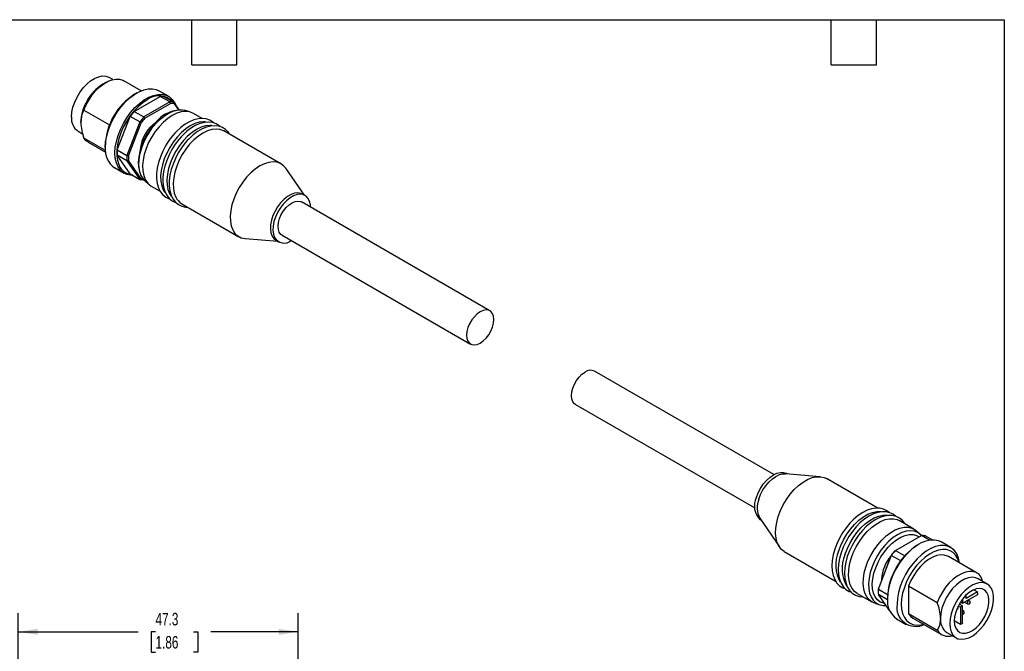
# Model space of a CAD drawing. Header units: millimetres. Extents: x 6 to 273, y 6 to 210.
# Tile 8 of 8: x 107 to 273, y 103 to 210. Entities that reach past the tile are written whole.
import ezdxf

# ---------------------------------------------------------------- set-up
doc = ezdxf.new("R2010")
doc.units = ezdxf.units.MM
doc.linetypes.add('SLD-Solid', pattern=[0])
doc.layers.add('DIMENSIONS', color=140, linetype='SLD-Solid', lineweight=25)
doc.layers.add('TEXT', color=140, linetype='SLD-Solid', lineweight=25)
doc.styles.add('SLDTEXTSTYLE0', font='TXT', dxfattribs={"width": 0.7})
doc.dimstyles.new('SLDDIMSTYLE0', dxfattribs={"dimtxt": 2.158008, "dimasz": 3.302, "dimexe": 0, "dimexo": 0.0625, "dimgap": 0.539502, "dimtad": 0, "dimtih": 1, "dimtoh": 1, "dimdec": 1, "dimrnd": 1e-09, "dimzin": 12, "dimdsep": 46, "dimtxsty": 'SLDTEXTSTYLE0', "dimsah": 1, "dimcen": 0.09, "dimadec": 0, "dimazin": 3, "dimtfac": 1, "dimtdec": 1, "dimtofl": 0, "dimtmove": 0, "dimatfit": 3, "dimfxl": 0, "dimfrac": 2, "dimtolj": 1, "dimtzin": 12, "dimarcsym": 0})

# ---------------------------------------------------------------- blocks, each defined once
blk = doc.blocks.new('_D_2')
at = {"layer": 'DIMENSIONS'}
for p, q in [((106.58, 87.32), (106.58, 109.34)), ((153.88, 88.07), (153.88, 109.34)), ((106.58, 106.16), (126.87, 106.16)), ((129.79, 106.16), (129.07, 106.16)), ((129.07, 106.16), (129.07, 102.73)), ((136.2, 106.16), (136.93, 106.16)), ((136.93, 106.16), (136.93, 102.73)), ((153.88, 106.16), (139.13, 106.16)), ((129.07, 102.73), (129.79, 102.73)), ((136.93, 102.73), (136.2, 102.73))]:
    blk.add_line(p, q, dxfattribs=at)
for points in [[(106.58, 106.16), (109.88, 105.66), (109.88, 106.67)], [(153.88, 106.16), (150.58, 106.67), (150.58, 105.66)]]:
    blk.add_solid(points, dxfattribs=at)
at = {"layer": 'DIMENSIONS', "char_height": 2.117, "attachment_point": 1, "style": 'SLDTEXTSTYLE0'}
for s, insert in [('47.3', (129.79, 109.37)), ('1.86', (129.79, 105.46))]:
    blk.add_mtext(s, dxfattribs=dict(at, insert=insert))

msp = doc.modelspace()

# ---------------------------------------------------------------- linework, layer by layer
for p, q in [((122.59, 199.44), (121.96, 199.8)), ((121.42, 198.95), (120.89, 198.64)), ((127.37, 197.55), (124.42, 199.25)), ((126.19, 194.07), (130.57, 196.6)), ((126.62, 197.18), (126.26, 196.97)), ((131.99, 196.61), (130.37, 197.55)), ((132.2, 195.66), (130.57, 196.6)), ((131.27, 196.54), (132.9, 195.6)), ((132.2, 195.66), (127.82, 193.14)), ((127.99, 192.91), (132.31, 195.4)), ((133.79, 194.33), (132.9, 195.6)), ((132.93, 195.34), (133.64, 194.33)), ((117.71, 194.28), (122.03, 191.78)), ((123.31, 187.57), (125.5, 193.21)), ((127.13, 192.27), (125.5, 193.21)), ((126.19, 194.07), (127.82, 193.14)), ((135.71, 193.94), (134.85, 194.21)), ((137.67, 192.87), (136.18, 193.73)), ((127.13, 192.27), (124.94, 186.63)), ((125.22, 186.58), (127.37, 192.14)), ((116.71, 190.71), (117.49, 190.26)), ((121.34, 187.44), (117.71, 189.54)), ((150.96, 185.2), (141.34, 190.75)), ((118.42, 188.86), (121.37, 187.15)), ((121.31, 188.4), (121.31, 187.99)), ((123.31, 187.57), (124.94, 186.63)), ((125.5, 183.52), (123.31, 186.64)), ((124.94, 185.7), (123.31, 186.64)), ((122.87, 184.56), (124.49, 183.62)), ((124.94, 185.7), (127.13, 182.58)), ((127.37, 182.68), (125.22, 185.75)), ((125.5, 183.52), (127.13, 182.58)), ((154.91, 179.92), (151.76, 184.45)), ((128, 182.34), (128.66, 181.74)), ((129.08, 181.43), (130.58, 180.57)), ((131.09, 180.8), (131.37, 180.36)), ((132.15, 180.19), (132.43, 179.74)), ((155.03, 179.85), (154.61, 180.09)), ((134.24, 178.45), (143.86, 172.9)), ((186.22, 160.39), (154.4, 178.76)), ((151.15, 173.13), (182.97, 154.76)), ((144.91, 172.58), (150.41, 172.12)), ((150.11, 172.3), (150.53, 172.05)), ((234.17, 132.72), (203.9, 150.19)), ((200.65, 144.56), (230.92, 127.09)), ((241.96, 132.37), (236.1, 132.86)), ((236.47, 132.83), (236.35, 132.9)), ((251.68, 127.05), (243.02, 132.05)), ((231.76, 125.34), (235.11, 120.51)), ((231.85, 125.11), (231.97, 125.04)), ((257.8, 123.52), (255.32, 124.95)), ((258.88, 122.61), (258.21, 123.22)), ((254.68, 119.9), (259.06, 122.43)), ((259.06, 122.43), (258.83, 122.63)), ((260.43, 121.64), (259.06, 122.43)), ((259.75, 122.37), (260.94, 121.69)), ((264.01, 120.4), (262.38, 121.34)), ((235.92, 119.75), (244.58, 114.75)), ((254.68, 119.9), (256.25, 119)), ((253.95, 119.07), (251.79, 113.51)), ((251.79, 113.39), (253.98, 119.04)), ((255.56, 118.13), (253.98, 119.04)), ((268.46, 116.1), (263.61, 118.89)), ((252.34, 115.04), (252.34, 114.94)), ((270.17, 114.24), (268.61, 115.14)), ((269.37, 114.7), (269.17, 115.42)), ((251.77, 113.08), (251.77, 112.92)), ((251.79, 113.39), (253.35, 112.49)), ((256.9, 113.93), (261.74, 111.13)), ((256.9, 113.93), (256.9, 109.18)), ((267.93, 113.28), (268.54, 112.93)), ((248.22, 112.65), (250.7, 111.22)), ((253.33, 111.58), (251.79, 112.47)), ((253.7, 109.76), (251.79, 112.47)), ((266.02, 111.02), (268.57, 112.49)), ((266.02, 111.72), (266.02, 111.02)), ((268.54, 112.93), (266.62, 111.82)), ((266.62, 111.82), (266.62, 112.38)), ((267.16, 111.41), (266.92, 111.54)), ((251.17, 111.01), (252.02, 110.74)), ((252.02, 110.74), (252.11, 110.72)), ((265.03, 110), (265.25, 110.13)), ((265.25, 110.13), (265.25, 110.48)), ((265.28, 110.55), (265.63, 110.35)), ((265.47, 110.89), (266.02, 110.57)), ((266.02, 110.57), (265.63, 110.35)), ((265.63, 110.35), (265.63, 107.41)), ((265.67, 111.23), (266.02, 111.02)), ((266.02, 107.66), (266.02, 110.57)), ((266.17, 109.69), (266.02, 109.78)), ((266.32, 111.2), (266.86, 110.89)), ((254.88, 108.34), (256.51, 107.41)), ((261.74, 106.39), (256.9, 109.18)), ((257.61, 108.5), (262.46, 105.7)), ((265.63, 107.41), (264.61, 108)), ((263.36, 106.05), (264.92, 105.15))]:
    msp.add_line(p, q)
at = {"flags": 128}
for points in [[(115.62, 193.11), (115.68, 193.91), (115.86, 194.76), (116.15, 195.62), (116.54, 196.46), (117.02, 197.27), (117.57, 198.02), (118.19, 198.67), (118.84, 199.22), (119.5, 199.63), (120.16, 199.91), (120.79, 200.04), (121.38, 200.01), (121.9, 199.84), (121.96, 199.8)], [(117.71, 194.28), (118.09, 195.17), (118.57, 196.03), (119.12, 196.84), (119.73, 197.57), (120.39, 198.21), (121.07, 198.73), (121.77, 199.14), (122.45, 199.4), (123.11, 199.52), (123.72, 199.5), (124.27, 199.32), (124.42, 199.25)], [(121.31, 187.99), (121.37, 188.94), (121.55, 189.93), (121.84, 190.95), (122.24, 191.97), (122.73, 192.97), (123.31, 193.93), (123.97, 194.82), (124.68, 195.63), (125.44, 196.34), (126.22, 196.93), (127.01, 197.39), (127.8, 197.7), (128.55, 197.87), (129.27, 197.89), (129.92, 197.75), (130.37, 197.55)], [(122.94, 187.05), (123, 188), (123.18, 188.99), (123.47, 190.01), (123.86, 191.03), (124.36, 192.03), (124.94, 192.99), (125.59, 193.89), (126.31, 194.7), (127.06, 195.4), (127.85, 195.99), (128.64, 196.45), (129.42, 196.76), (130.18, 196.93), (130.89, 196.95), (131.55, 196.81), (132.13, 196.52), (132.62, 196.09), (133.02, 195.53), (133.18, 195.2)], [(128.38, 195.99), (127.62, 195.48), (126.86, 194.85), (126.14, 194.11), (125.48, 193.28), (124.87, 192.37), (124.35, 191.42), (123.91, 190.43), (123.58, 189.44), (123.35, 188.45), (123.24, 187.51), (123.24, 186.61), (123.35, 185.8), (123.58, 185.08), (123.63, 184.96)], [(132.31, 195.4), (132.25, 195.55), (132.2, 195.66)], [(132.9, 195.6), (132.92, 195.46), (132.93, 195.34)], [(117.18, 192.22), (117.34, 193.41), (117.71, 194.28)], [(127.88, 182.46), (127.57, 182.85), (127.26, 183.46), (127.06, 184.18), (126.98, 184.98), (127.01, 185.86), (127.15, 186.79), (127.4, 187.75), (127.75, 188.72), (128.21, 189.66), (128.75, 190.57), (129.36, 191.43), (130.03, 192.2), (130.74, 192.87), (131.48, 193.43), (132.23, 193.86), (132.96, 194.16), (133.68, 194.31), (134.35, 194.32), (134.85, 194.21)], [(136.18, 193.73), (136.1, 193.77), (135.51, 193.99), (134.85, 194.06), (134.14, 193.98), (133.39, 193.75), (132.62, 193.38), (131.85, 192.86), (131.11, 192.23), (130.39, 191.48), (129.73, 190.65), (129.14, 189.74), (128.63, 188.78), (128.21, 187.8), (127.9, 186.8), (127.7, 185.83), (127.61, 184.9), (127.64, 184.03), (127.79, 183.24), (128.05, 182.56)], [(127.82, 193.14), (127.92, 193.01), (127.99, 192.91)], [(139.62, 192.11), (139.49, 192.24), (138.95, 192.58), (138.35, 192.79), (137.7, 192.87), (137.01, 192.82), (136.28, 192.64), (135.53, 192.32), (134.78, 191.88), (134.04, 191.33), (133.33, 190.67), (133.03, 190.36)], [(129.69, 192.03), (129.35, 191.64), (128.76, 190.85), (128.23, 190.01), (127.78, 189.12), (127.41, 188.21), (127.13, 187.29), (126.96, 186.39), (126.88, 185.51), (126.92, 184.68), (127.07, 183.92), (127.33, 183.24), (127.7, 182.66), (127.87, 182.49)], [(127.37, 192.14), (127.23, 192.21), (127.13, 192.27)], [(138.24, 192.29), (137.89, 192.31), (137.18, 192.23), (136.43, 192), (135.66, 191.62), (134.89, 191.11), (134.15, 190.47), (133.43, 189.73), (132.77, 188.89), (132.18, 187.99), (131.67, 187.03), (131.25, 186.04), (130.94, 185.05), (130.74, 184.08), (130.65, 183.14), (130.68, 182.27), (130.83, 181.49), (131.09, 180.8)], [(139.3, 191.68), (138.95, 191.7), (138.24, 191.61), (137.49, 191.38), (136.72, 191.01), (135.95, 190.5), (135.21, 189.86), (134.49, 189.12), (133.83, 188.28), (133.24, 187.37), (132.73, 186.41), (132.31, 185.43), (132, 184.44), (131.8, 183.46), (131.71, 182.53), (131.74, 181.66), (131.89, 180.88), (132.15, 180.19)], [(140.69, 191.49), (140.55, 191.63), (140.01, 191.97), (139.41, 192.18), (138.76, 192.26), (138.07, 192.21), (137.34, 192.02), (136.59, 191.71), (135.84, 191.27), (135.1, 190.72), (134.39, 190.06), (134.09, 189.74)], [(142.29, 190.2), (142.08, 190.54), (141.61, 191.01), (141.08, 191.36), (140.47, 191.57), (139.82, 191.65), (139.13, 191.59), (138.4, 191.41), (137.65, 191.1), (136.9, 190.66), (136.16, 190.1), (135.45, 189.45), (135.15, 189.13)], [(118.42, 188.86), (118.09, 189.09), (117.71, 189.54)], [(133.03, 190.36), (132.68, 189.96), (132.06, 189.14), (131.5, 188.26), (131.02, 187.34), (130.62, 186.4), (130.31, 185.44), (130.09, 184.5), (129.98, 183.58), (129.98, 182.71), (130.08, 181.89), (130.29, 181.15), (130.61, 180.5), (131.03, 179.97), (131.53, 179.56), (132.1, 179.28), (132.21, 179.25)], [(134.09, 189.74), (133.74, 189.34), (133.12, 188.53), (132.56, 187.65), (132.08, 186.73), (131.68, 185.78), (131.37, 184.83), (131.15, 183.89), (131.04, 182.97), (131.04, 182.09), (131.14, 181.28), (131.35, 180.54), (131.67, 179.89), (132.09, 179.36), (132.59, 178.95), (133.16, 178.67), (133.27, 178.64)], [(141.34, 190.75), (141.27, 190.79), (140.67, 191.01), (140.01, 191.08), (139.3, 191), (138.55, 190.77), (137.78, 190.4), (137.02, 189.88), (136.27, 189.25), (135.55, 188.5), (134.89, 187.67), (134.3, 186.76), (133.79, 185.8), (133.38, 184.82), (133.06, 183.82), (132.86, 182.85), (132.77, 181.92), (132.8, 181.05), (132.95, 180.26), (133.21, 179.58)], [(135.15, 189.13), (134.8, 188.73), (134.18, 187.91), (133.62, 187.04), (133.14, 186.12), (132.74, 185.17), (132.43, 184.22), (132.21, 183.27), (132.1, 182.36), (132.1, 181.48), (132.2, 180.66), (132.41, 179.92), (132.73, 179.28), (133.15, 178.74), (133.65, 178.33), (134.22, 178.06), (134.85, 177.91), (135.2, 177.9)], [(125.94, 183.27), (125.59, 183.28), (124.94, 183.42), (124.36, 183.7), (123.86, 184.13), (123.47, 184.7), (123.18, 185.38), (123, 186.17), (122.94, 187.05)], [(124.94, 186.63), (125.09, 186.6), (125.22, 186.58)], [(125.22, 185.75), (125.06, 185.72), (124.94, 185.7)], [(151.76, 184.45), (151.39, 184.87), (150.88, 185.24), (150.29, 185.46), (149.63, 185.53), (148.91, 185.45), (148.16, 185.22), (147.4, 184.84), (146.63, 184.33), (145.88, 183.7), (145.17, 182.95), (144.51, 182.12), (143.92, 181.21), (143.41, 180.25), (142.99, 179.26), (142.68, 178.27), (142.48, 177.3), (142.39, 176.37), (142.42, 175.5), (142.57, 174.71), (142.83, 174.03)], [(127.13, 182.58), (127.26, 182.64), (127.37, 182.68)], [(128, 182.34), (127.98, 182.36), (127.88, 182.46)], [(154.61, 180.09), (154.34, 180.21), (153.83, 180.3), (153.27, 180.24), (152.68, 180.03), (152.07, 179.69), (151.48, 179.22), (150.91, 178.64), (150.4, 177.97), (149.96, 177.23), (149.61, 176.46), (149.35, 175.68), (149.21, 174.92), (149.18, 174.2), (149.26, 173.56), (149.45, 173.01)], [(155.96, 177.86), (155.93, 178.27), (155.79, 178.87), (155.54, 179.36), (155.2, 179.73), (154.76, 179.97), (154.25, 180.06), (153.69, 180), (153.1, 179.79), (152.49, 179.44), (151.9, 178.97), (151.34, 178.39), (150.83, 177.72), (150.39, 176.99), (150.03, 176.22), (149.78, 175.44), (149.63, 174.67), (149.6, 173.96), (149.68, 173.31), (149.88, 172.77), (149.88, 172.77)], [(151.15, 173.13), (150.95, 173.29), (150.68, 173.65), (150.53, 174.12), (150.48, 174.69), (150.55, 175.32), (150.74, 175.98), (151.02, 176.64), (151.39, 177.27), (151.84, 177.82), (152.33, 178.29), (152.84, 178.64), (153.35, 178.85), (153.83, 178.91), (154.26, 178.83), (154.4, 178.76)], [(149.45, 173.01), (149.75, 172.58), (150.11, 172.3)], [(184.6, 154.93), (185.11, 155.29), (185.6, 155.76), (186.03, 156.33), (186.4, 156.96), (186.67, 157.62), (186.84, 158.28), (186.9, 158.91), (186.84, 159.46), (186.67, 159.93), (186.4, 160.27), (186.03, 160.48), (185.6, 160.55), (185.11, 160.46), (184.6, 160.23), (184.09, 159.87), (183.6, 159.39), (183.17, 158.83), (182.8, 158.2), (182.53, 157.54), (182.36, 156.88), (182.3, 156.25), (182.36, 155.7), (182.53, 155.23), (182.8, 154.89), (183.17, 154.68), (183.6, 154.61), (184.09, 154.7), (184.6, 154.93)], [(200.65, 144.56), (200.48, 144.68), (200.21, 145.03), (200.04, 145.49), (199.98, 146.05), (200.04, 146.67), (200.21, 147.33), (200.48, 147.99), (200.84, 148.62), (201.28, 149.19), (201.77, 149.67), (202.28, 150.03)], [(231.2, 128.84), (231.49, 129.62), (231.89, 130.38), (232.36, 131.08), (232.9, 131.72), (233.48, 132.25), (234.08, 132.67), (234.68, 132.95), (235.26, 133.1), (235.8, 133.09), (236.28, 132.94), (236.35, 132.9)], [(231.62, 128.59), (231.92, 129.37), (232.31, 130.13), (232.79, 130.84), (233.32, 131.47), (233.9, 132.01), (234.5, 132.42), (235.11, 132.71), (235.69, 132.85), (236.1, 132.86)], [(234.89, 125.64), (235.26, 126.63), (235.73, 127.6), (236.28, 128.54), (236.91, 129.41), (237.6, 130.2), (238.33, 130.89), (239.09, 131.47), (239.86, 131.91), (240.62, 132.21), (241.35, 132.36), (242.04, 132.37), (242.67, 132.22), (243.02, 132.05)], [(253.6, 126.31), (253.23, 126.62), (252.66, 126.9), (252.03, 127.04), (251.36, 127.06), (250.64, 126.94), (249.9, 126.7), (249.15, 126.32), (248.41, 125.83), (247.68, 125.22), (246.98, 124.52), (246.34, 123.74), (245.75, 122.89), (245.23, 121.99), (244.78, 121.05), (244.43, 120.1), (244.17, 119.15), (244.01, 118.22), (243.95, 117.32), (244, 116.47), (244.16, 115.69), (244.43, 115), (244.8, 114.41), (245.26, 113.94), (245.8, 113.6), (246.19, 113.46)], [(254.66, 125.7), (254.29, 126.01), (253.72, 126.28), (253.09, 126.43), (252.42, 126.45), (251.7, 126.33), (250.97, 126.08), (250.21, 125.71), (249.47, 125.21), (248.74, 124.61), (248.04, 123.91), (247.4, 123.13), (246.81, 122.28), (246.29, 121.37), (245.84, 120.44), (245.49, 119.49), (245.23, 118.54), (245.07, 117.6), (245.01, 116.71), (245.06, 115.86), (245.22, 115.08), (245.49, 114.39), (245.86, 113.8), (246.32, 113.33), (246.86, 112.98), (247.25, 112.85)], [(245.08, 119.76), (245.44, 120.75), (245.91, 121.73), (246.46, 122.66), (247.09, 123.53), (247.78, 124.32), (248.52, 125.01), (249.28, 125.59), (250.04, 126.03), (250.8, 126.33), (251.54, 126.49), (252.23, 126.49), (252.25, 126.48)], [(235.92, 119.75), (235.47, 120.09), (235.06, 120.59), (234.74, 121.22), (234.54, 121.96), (234.45, 122.79), (234.48, 123.7), (234.63, 124.65), (234.89, 125.64)], [(256.3, 124.39), (256.27, 124.45), (255.85, 124.98), (255.35, 125.39), (254.78, 125.67), (254.15, 125.82), (253.48, 125.84), (252.77, 125.72), (252.03, 125.47), (251.27, 125.1), (250.53, 124.6), (249.8, 124), (249.11, 123.3), (248.46, 122.51), (247.87, 121.66), (247.35, 120.76), (246.91, 119.83), (246.55, 118.87), (246.29, 117.92), (246.13, 116.99), (246.07, 116.09), (246.12, 115.25), (246.28, 114.47), (246.55, 113.77), (246.92, 113.18), (247.38, 112.71), (247.92, 112.37), (248.53, 112.16), (249.18, 112.08), (249.21, 112.08)], [(246.14, 119.15), (246.5, 120.14), (246.97, 121.11), (247.53, 122.05), (248.15, 122.92), (248.84, 123.71), (249.58, 124.4), (250.34, 124.98), (251.11, 125.42), (251.87, 125.72), (252.6, 125.87), (253.29, 125.88), (253.31, 125.87)], [(247.2, 118.54), (247.56, 119.53), (248.03, 120.5), (248.59, 121.44), (249.22, 122.31), (249.9, 123.1), (250.64, 123.79), (251.4, 124.36), (252.17, 124.81), (252.93, 125.11), (253.66, 125.26), (254.35, 125.26), (254.97, 125.11), (255.32, 124.95)], [(249.67, 117.11), (250.04, 118.1), (250.51, 119.07), (251.06, 120.01), (251.69, 120.88), (252.38, 121.67), (253.11, 122.36), (253.87, 122.93), (254.64, 123.38), (255.4, 123.68), (256.13, 123.83), (256.82, 123.83), (257.45, 123.69), (258, 123.39), (258.21, 123.22)], [(258.85, 122.64), (258.41, 122.94), (257.83, 123.16), (257.19, 123.23), (256.5, 123.16), (255.77, 122.94), (255.03, 122.57), (254.28, 122.08), (253.55, 121.46), (252.86, 120.74), (252.21, 119.93), (251.64, 119.04), (251.14, 118.11), (250.73, 117.15), (250.42, 116.19), (250.22, 115.24), (250.14, 114.33), (250.16, 113.49), (250.31, 112.72), (250.56, 112.05), (250.91, 111.5), (251.37, 111.07), (251.9, 110.78), (252.02, 110.74)], [(252.87, 110.93), (252.66, 110.98), (252.1, 111.2), (251.63, 111.57), (251.25, 112.07), (250.98, 112.7), (250.82, 113.43), (250.77, 114.25), (250.85, 115.13), (251.04, 116.05), (251.34, 116.99), (251.74, 117.93), (252.23, 118.83), (252.81, 119.68), (253.45, 120.46), (254.14, 121.14), (254.85, 121.71), (255.58, 122.15), (256.31, 122.44), (257, 122.6), (257.66, 122.6), (258.25, 122.45), (258.68, 122.21)], [(262.38, 121.34), (261.94, 121.54), (261.29, 121.67), (260.57, 121.66), (259.81, 121.49), (259.03, 121.18), (258.24, 120.72), (257.45, 120.13), (256.7, 119.42), (255.98, 118.61), (255.33, 117.72), (254.75, 116.76), (254.25, 115.76), (253.86, 114.74), (253.57, 113.72), (253.39, 112.73), (253.33, 111.78)], [(254.57, 119.84), (254.63, 119.88), (254.68, 119.9)], [(265.51, 117.8), (265.5, 117.84), (265.33, 118.63), (265.04, 119.32), (264.64, 119.88), (264.15, 120.31), (263.57, 120.6), (262.91, 120.74), (262.2, 120.72), (261.44, 120.55), (260.66, 120.24), (259.86, 119.78), (259.08, 119.19), (258.32, 118.48), (257.61, 117.67), (256.95, 116.78), (256.37, 115.82), (255.88, 114.82), (255.48, 113.8), (255.19, 112.78), (255.02, 111.79), (254.96, 110.84)], [(265.42, 117.85), (265.2, 118.48), (264.87, 119.07), (264.43, 119.54), (263.91, 119.87), (263.3, 120.05), (262.64, 120.08), (261.93, 119.97), (261.18, 119.7), (260.42, 119.3), (259.67, 118.76), (258.94, 118.11), (258.25, 117.35), (257.61, 116.51), (257.05, 115.6), (256.56, 114.65), (256.18, 113.67), (255.89, 112.7), (255.72, 111.75), (255.66, 110.84)], [(248.22, 112.65), (247.78, 112.98), (247.36, 113.49), (247.05, 114.12), (246.84, 114.86), (246.76, 115.69), (246.79, 116.59), (246.94, 117.55), (247.2, 118.54)], [(253.98, 119.04), (253.96, 119.05), (253.95, 119.07)], [(263.61, 118.89), (263.47, 118.97), (262.92, 119.14), (262.3, 119.17), (261.65, 119.05), (260.96, 118.78), (260.27, 118.38), (259.58, 117.85), (258.92, 117.21), (258.31, 116.48), (257.76, 115.68), (257.29, 114.82), (256.9, 113.93)], [(251.17, 111.01), (250.76, 111.19), (250.25, 111.56), (249.84, 112.06), (249.52, 112.69), (249.32, 113.43), (249.23, 114.26), (249.26, 115.17), (249.41, 116.12), (249.67, 117.11)], [(269.17, 115.42), (268.78, 115.86), (268.31, 116.17), (267.76, 116.35), (267.15, 116.37), (266.49, 116.25), (265.8, 115.98), (265.11, 115.58), (264.42, 115.06), (263.77, 114.42), (263.15, 113.69), (262.6, 112.88), (262.13, 112.02), (261.74, 111.13)], [(268.61, 115.14), (268.22, 115.31), (267.64, 115.39), (267, 115.3), (266.33, 115.06), (265.65, 114.67), (264.97, 114.13), (264.33, 113.48), (263.75, 112.72), (263.24, 111.9), (262.83, 111.03), (262.53, 110.14), (262.34, 109.28), (262.28, 108.45)], [(251.79, 113.51), (251.79, 113.44), (251.79, 113.39)], [(263.83, 107.55), (263.89, 106.82), (264.07, 106.18), (264.36, 105.66), (264.75, 105.26), (265.23, 105.01), (265.78, 104.91), (266.4, 104.96), (267.04, 105.16), (267.71, 105.51), (268.37, 105.99), (269, 106.6), (269.59, 107.3), (270.11, 108.08), (270.55, 108.91), (270.89, 109.77), (271.12, 110.62), (271.24, 111.45), (271.24, 112.22), (271.12, 112.9), (270.89, 113.49), (270.55, 113.95), (270.11, 114.28), (269.59, 114.45), (269, 114.48), (268.37, 114.35), (267.71, 114.08), (267.04, 113.66), (266.4, 113.11), (265.78, 112.46), (265.23, 111.71), (264.75, 110.9), (264.36, 110.06), (264.07, 109.2), (263.89, 108.35), (263.83, 107.55)], [(264.61, 108), (264.67, 107.36), (264.85, 106.8), (265.13, 106.37), (265.52, 106.07), (265.99, 105.92), (266.52, 105.93), (267.1, 106.09), (267.69, 106.4), (268.28, 106.84), (268.84, 107.4), (269.34, 108.05), (269.77, 108.77), (270.11, 109.53), (270.34, 110.3), (270.46, 111.04), (270.46, 111.72), (270.34, 112.33), (270.11, 112.82), (269.77, 113.19), (269.34, 113.41), (268.84, 113.49), (268.28, 113.4), (267.69, 113.17), (267.1, 112.79), (266.52, 112.29), (265.99, 111.68), (265.52, 110.99), (265.13, 110.24), (264.85, 109.48), (264.67, 108.72), (264.61, 108)], [(267.16, 111.41), (267.16, 111.41), (267.09, 111.42), (267.01, 111.39), (266.93, 111.33), (266.86, 111.23), (266.82, 111.13), (266.8, 111.02)], [(255.66, 110.84), (255.72, 110), (255.89, 109.25), (256.18, 108.6), (256.56, 108.07), (257.05, 107.67), (257.61, 107.42), (258.25, 107.31), (258.94, 107.35), (259.42, 107.46)], [(266.17, 109.69), (266.17, 109.69), (266.1, 109.7), (266.02, 109.68)], [(266.8, 111.02), (266.82, 110.94), (266.86, 110.89)], [(267.15, 111.02), (267.16, 111.04), (267.16, 111.06), (267.18, 111.07), (267.19, 111.08), (267.2, 111.09), (267.21, 111.09), (267.22, 111.08), (267.22, 111.06), (267.22, 111.05), (267.21, 111.03), (267.2, 111.01), (267.19, 111), (267.18, 111), (267.16, 111), (267.16, 111.01), (267.15, 111.02)], [(256.9, 109.18), (257.29, 108.74), (257.61, 108.5)], [(262.28, 108.45), (262.11, 107.26), (261.74, 106.39)], [(266.16, 109.31), (266.17, 109.33), (266.17, 109.34), (266.19, 109.36), (266.2, 109.37), (266.21, 109.37), (266.22, 109.37), (266.23, 109.36), (266.24, 109.35), (266.23, 109.33), (266.22, 109.31), (266.21, 109.3), (266.2, 109.29), (266.19, 109.28), (266.17, 109.29), (266.17, 109.29), (266.16, 109.31)]]:
    msp.add_lwpolyline(points, dxfattribs=at)
for centre, radius, start, end in [((125.18, 191.88), 8.01, 122.3819, 177.6235), ((131.97, 187.96), 10.66, 122.343, 177.6623), ((130.41, 193.38), 3.31, 43.3946, 127.7664), ((130.67, 193.7), 2.9, 77.9831, 91.7978), ((132.29, 192.76), 2.9, 77.9831, 91.7978), ((132.37, 192.58), 2.82, 78.5434, 91.2376), ((118.23, 192.85), 2.63, 174.1888, 234.499), ((134.9, 186.36), 11.63, 138.4687, 143.9421), ((136.53, 185.42), 11.63, 138.4687, 143.9421), ((136.49, 185.44), 11.31, 138.6912, 143.7196), ((134.07, 188.86), 5.41, 81.8772, 144.0931), ((125.96, 192.56), 8.79, 182.2662, 200.1368), ((133.77, 186.93), 6.61, 126.3707, 174.0295), ((125, 187.59), 3.71, 173.8196, 234.8682), ((130.08, 187.1), 6.78, 176.0789, 183.9211), ((131.7, 186.16), 6.78, 176.0789, 183.9211), ((131.8, 186.16), 6.6, 176.3976, 183.6024), ((126.03, 185.98), 2.61, 202.9267, 263.3748), ((127.73, 185.42), 2.9, 257.9831, 271.7978), ((127.92, 185.34), 2.71, 258.4143, 265.522), ((130.4, 183.67), 2.6, 205.3494, 239.4285), ((135.56, 180.69), 2.6, 205.3494, 239.4285), ((145.12, 175.1), 2.53, 205.0239, 265.3893), ((151.53, 173.75), 1.92, 210.8827, 307.9233), ((203.22, 148.74), 1.6, 64.9178, 126.3926), ((234.06, 127.42), 3.2, 153.579, 226.2463), ((235.24, 127.12), 3.9, 157.8297, 207.0939), ((259.15, 119.53), 2.9, 77.9831, 91.7978), ((250.63, 117.45), 6.02, 157.4145, 209.0326), ((264.44, 111.49), 11.12, 121.9394, 178.0659), ((263.06, 112.38), 11.31, 138.6912, 143.7196), ((263.38, 112.19), 11.63, 138.4687, 143.9421), ((251.69, 116.84), 6.02, 157.4145, 209.0326), ((258.81, 114.74), 6.47, 139.1658, 177.3156), ((258.74, 113.08), 6.96, 176.4939, 179.9691), ((258.56, 112.93), 6.78, 176.0789, 183.9211), ((257.02, 111.38), 3.71, 173.8196, 234.8682), ((267.03, 111.17), 0.27, 359.0709, 60.1427), ((265.04, 112.5), 3.53, 359.8793, 6.9448), ((252.87, 113.01), 2.42, 251.9065, 276.08), ((258.11, 110.29), 3.21, 170.1484, 295.8149), ((253.49, 108.1), 8.79, 2.2662, 20.1368), ((266, 109.44), 0.303, 273.6453, 55.9851), ((267, 111.15), 0.296, 242.2737, 2.6762), ((264.8, 108.15), 2.54, 173.1202, 235.5676), ((263.61, 107.68), 2.27, 214.8361, 287.3352), ((263.48, 111.13), 4.3, 300.0963, 306.2849)]:
    msp.add_arc(centre, radius, start, end)
at = {"layer": 'TEXT'}
for p, q in [((6.35, 209.55), (273.05, 209.55)), ((135.89, 201.93), (135.89, 209.55)), ((143.51, 201.93), (143.51, 209.55)), ((243.84, 201.93), (243.84, 209.55)), ((251.46, 201.93), (251.46, 209.55)), ((273.05, 209.55), (273.05, 6.35)), ((135.89, 201.93), (143.51, 201.93)), ((243.84, 201.93), (251.46, 201.93))]:
    msp.add_line(p, q, dxfattribs=at)

# ---------------------------------------------------------------- dimensions: what is measured, and where the dimension line sits
at = {"layer": 'DIMENSIONS'}
dim = msp.add_linear_dim(base=(153.88, 106.16), p1=(106.58, 86.05), p2=(153.88, 86.8), angle=0, dimstyle='SLDDIMSTYLE0', dxfattribs=at)
dim.commit()
dim.dimension.update_dxf_attribs({"geometry": '_D_2', "text_midpoint": (133, 106.16), "dimtype": 160})

doc.saveas('drawing.dxf')
